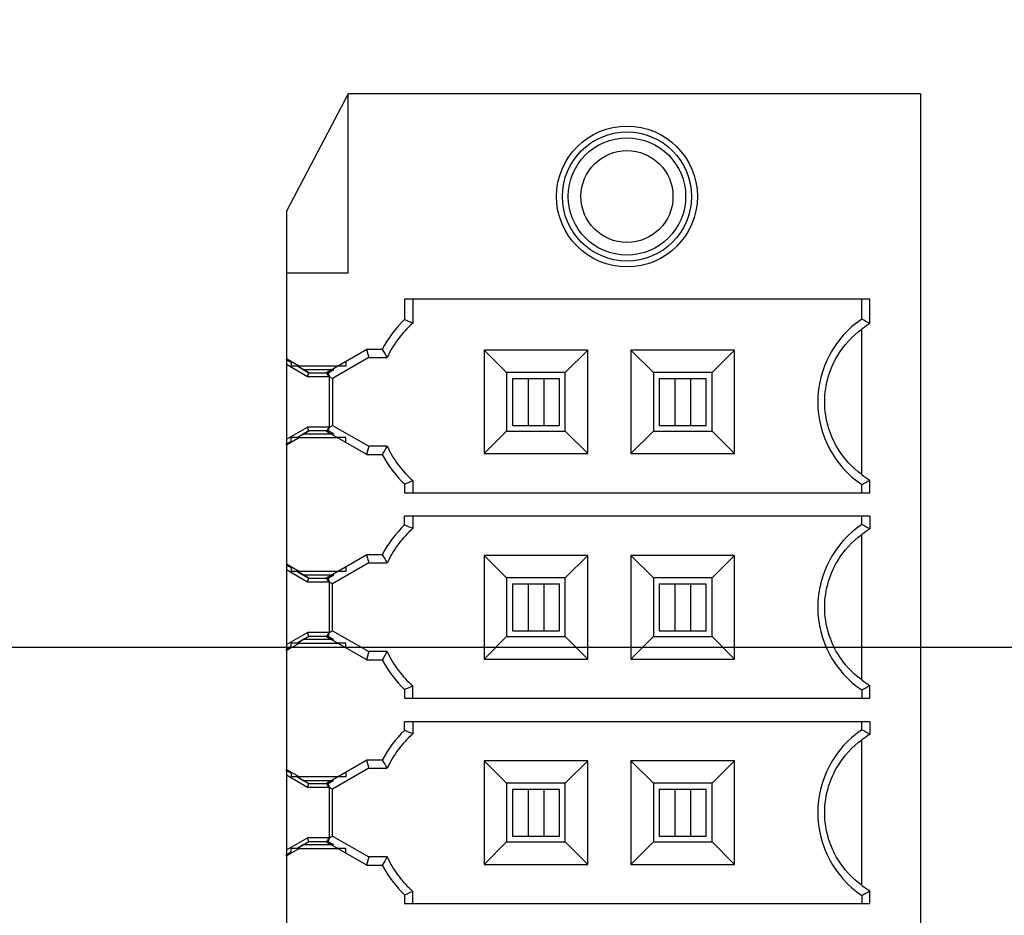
# Model space of a CAD drawing. Header units: inches. Extents: x 0 to 34, y 0 to 22.
# Tile 27 of 84: x 7.799 to 8.46, y 14.645 to 15.246. Entities that reach past the tile are written whole.
import ezdxf

# ---------------------------------------------------------------- set-up
doc = ezdxf.new("R2010")
doc.units = ezdxf.units.IN
doc.header["$LTSCALE"] = 1.87
doc.header["$MEASUREMENT"] = 0
doc.layers.get('0').update_dxf_attribs({"linetype": 'CONTINUOUS'})
doc.layers.add('DIMENSIONS', color=7, linetype='CONTINUOUS')
doc.styles.get("Standard").update_dxf_attribs({"font": 'txt', "width": 0.8})
doc.dimstyles.new('DIMSTYLE_2', dxfattribs={"dimtxt": 0.125, "dimasz": 0.18, "dimexe": 0.125, "dimexo": 0.0625, "dimgap": 0.03125, "dimtad": 0, "dimtih": 1, "dimtoh": 1, "dimdec": 3, "dimzin": 4, "dimdsep": 46, "dimtxsty": 'STANDARD', "dimblk": '_FILLED', "dimblk1": '_FILLED', "dimblk2": '_FILLED', "dimcen": 0.09, "dimadec": 0, "dimazin": 0, "dimtp": 0.001, "dimtm": 0.001, "dimtfac": 1, "dimtdec": 3, "dimtofl": 0, "dimtmove": 0, "dimatfit": 3, "dimldrblk": '_FILLED', "dimfxl": 1, "dimtolj": 1, "dimtzin": 4, "dimarcsym": 0})

# ---------------------------------------------------------------- blocks, each defined once
blk = doc.blocks.new('*D36')
at = {"layer": 'DIMENSIONS', "color": 2, "linetype": 'CONTINUOUS'}
blk.add_line((11.16666, 13.64704), (7.09266, 13.64704), dxfattribs=at)
at = {"layer": 'DIMENSIONS', "color": 2, "linetype": 'CONTINUOUS', "insert": (7.03016, 13.70954), "char_height": 0.125, "width": 1.725, "attachment_point": 3, "line_spacing_factor": 0.9}
blk.add_mtext('4X 4.300{\\Ftxt.shx;\\W1.000000;\\H0.125000; }[109.22]', dxfattribs=at)
blk = doc.blocks.new('_FILLED')
at = {"color": 0, "linetype": 'BYBLOCK'}
blk.add_solid([(0, 0), (-1, 0.1736), (-1, -0.1736)], dxfattribs=at)
blk = doc.blocks.new('*D39')
at = {"layer": 'DIMENSIONS', "color": 2, "linetype": 'CONTINUOUS'}
blk.add_line((9.80994, 10.89137), (7.09266, 10.89137), dxfattribs=at)
at = {"layer": 'DIMENSIONS', "color": 2, "linetype": 'CONTINUOUS', "insert": (7.03016, 10.95387), "char_height": 0.125, "width": 1.725, "attachment_point": 3, "line_spacing_factor": 0.9}
blk.add_mtext('7X 7.056{\\Ftxt.shx;\\W1.000000;\\H0.125000; }[179.21]', dxfattribs=at)
blk = doc.blocks.new('*D68')
at = {"layer": 'DIMENSIONS', "color": 2, "linetype": 'CONTINUOUS'}
blk.add_line((8.34111, 14.23178), (7.09266, 14.23178), dxfattribs=at)
at = {"layer": 'DIMENSIONS', "color": 2, "linetype": 'CONTINUOUS', "insert": (7.03016, 14.29428), "char_height": 0.125, "width": 1.325, "attachment_point": 3, "line_spacing_factor": 0.9}
blk.add_mtext('3.715{\\Ftxt.shx;\\W1.000000;\\H0.125000; }[94.37]', dxfattribs=at)
blk = doc.blocks.new('*D69')
at = {"layer": 'DIMENSIONS', "color": 2, "linetype": 'CONTINUOUS'}
blk.add_line((10.24098, 14.82481), (7.09266, 14.82481), dxfattribs=at)
at = {"layer": 'DIMENSIONS', "color": 2, "linetype": 'CONTINUOUS', "insert": (7.03016, 14.88731), "char_height": 0.125, "width": 1.225, "attachment_point": 3, "line_spacing_factor": 0.9}
blk.add_mtext('3.122{\\Ftxt.shx;\\W1.000000;\\H0.125000; }[79.3]', dxfattribs=at)
blk = doc.blocks.new('*D70')
at = {"layer": 'DIMENSIONS', "color": 2, "linetype": 'CONTINUOUS'}
for p, q in [((7.33778, 8.19404), (7.28538, 8.11006)), ((8.29287, 8.19404), (7.33778, 8.19404)), ((7.28538, 8.11006), (7.09266, 8.11006))]:
    blk.add_line(p, q, dxfattribs=at)
at = {"layer": 'DIMENSIONS', "color": 2, "linetype": 'CONTINUOUS', "insert": (7.03016, 8.17256), "char_height": 0.125, "width": 1.425, "attachment_point": 3, "line_spacing_factor": 0.9}
blk.add_mtext('9.753{\\Ftxt.shx;\\W1.000000;\\H0.125000; }[247.73]', dxfattribs=at)
blk = doc.blocks.new('*D71')
at = {"layer": 'DIMENSIONS', "color": 2, "linetype": 'CONTINUOUS'}
for p, q in [((7.43335, 8.12704), (7.32545, 7.94359)), ((9.50816, 8.12704), (7.43335, 8.12704)), ((7.32545, 7.94359), (7.09266, 7.94359))]:
    blk.add_line(p, q, dxfattribs=at)
at = {"layer": 'DIMENSIONS', "color": 2, "linetype": 'CONTINUOUS', "insert": (7.03016, 8.00609), "char_height": 0.125, "width": 1.725, "attachment_point": 3, "line_spacing_factor": 0.9}
blk.add_mtext('7X 9.820{\\Ftxt.shx;\\W1.000000;\\H0.125000; }[249.43]', dxfattribs=at)
blk = doc.blocks.new('*D72')
at = {"layer": 'DIMENSIONS', "color": 2, "linetype": 'CONTINUOUS'}
blk.add_line((10.22216, 8.27654), (7.09266, 8.27654), dxfattribs=at)
at = {"layer": 'DIMENSIONS', "color": 2, "linetype": 'CONTINUOUS', "insert": (7.03016, 8.33904), "char_height": 0.125, "width": 1.725, "attachment_point": 3, "line_spacing_factor": 0.9}
blk.add_mtext('6X 9.671{\\Ftxt.shx;\\W1.000000;\\H0.125000; }[245.63]', dxfattribs=at)
blk = doc.blocks.new('*D73')
at = {"layer": 'DIMENSIONS', "color": 2, "linetype": 'CONTINUOUS'}
blk.add_line((13.77216, 8.42754), (7.09266, 8.42754), dxfattribs=at)
at = {"layer": 'DIMENSIONS', "color": 2, "linetype": 'CONTINUOUS', "insert": (7.03016, 8.49004), "char_height": 0.125, "width": 1.625, "attachment_point": 3, "line_spacing_factor": 0.9}
blk.add_mtext('2X 9.520{\\Ftxt.shx;\\W1.000000;\\H0.125000; }[241.8]', dxfattribs=at)
blk = doc.blocks.new('*D74')
at = {"layer": 'DIMENSIONS', "color": 2, "linetype": 'CONTINUOUS'}
blk.add_line((14.48266, 8.62704), (7.09266, 8.62704), dxfattribs=at)
at = {"layer": 'DIMENSIONS', "color": 2, "linetype": 'CONTINUOUS', "insert": (7.03016, 8.68954), "char_height": 0.125, "width": 1.725, "attachment_point": 3, "line_spacing_factor": 0.9}
blk.add_mtext('2X 9.320{\\Ftxt.shx;\\W1.000000;\\H0.125000; }[236.73]', dxfattribs=at)
blk = doc.blocks.new('*D75')
at = {"layer": 'DIMENSIONS', "color": 2, "linetype": 'CONTINUOUS'}
blk.add_line((9.50856, 11.81735), (7.09266, 11.81735), dxfattribs=at)
at = {"layer": 'DIMENSIONS', "color": 2, "linetype": 'CONTINUOUS', "insert": (7.03016, 11.87985), "char_height": 0.125, "width": 1.725, "attachment_point": 3, "line_spacing_factor": 0.9}
blk.add_mtext('7X 6.130{\\Ftxt.shx;\\W1.000000;\\H0.125000; }[155.69]', dxfattribs=at)
blk = doc.blocks.new('*D76')
at = {"layer": 'DIMENSIONS', "color": 2, "linetype": 'CONTINUOUS'}
blk.add_line((9.50856, 9.96538), (7.09266, 9.96538), dxfattribs=at)
at = {"layer": 'DIMENSIONS', "color": 2, "linetype": 'CONTINUOUS', "insert": (7.03016, 10.02788), "char_height": 0.125, "width": 1.725, "attachment_point": 3, "line_spacing_factor": 0.9}
blk.add_mtext('7X 7.982{\\Ftxt.shx;\\W1.000000;\\H0.125000; }[202.73]', dxfattribs=at)
blk = doc.blocks.new('*D77')
at = {"layer": 'DIMENSIONS', "color": 2, "linetype": 'CONTINUOUS'}
for p, q in [((7.22218, 12.89126), (7.09266, 12.89126)), ((7.37247, 12.70177), (7.22218, 12.89126)), ((11.72719, 12.70177), (7.37247, 12.70177))]:
    blk.add_line(p, q, dxfattribs=at)
at = {"layer": 'DIMENSIONS', "color": 2, "linetype": 'CONTINUOUS', "insert": (7.03016, 12.95376), "char_height": 0.125, "width": 1.725, "attachment_point": 3, "line_spacing_factor": 0.9}
blk.add_mtext('2X 5.245{\\Ftxt.shx;\\W1.000000;\\H0.125000; }[133.23]', dxfattribs=at)
blk = doc.blocks.new('*D83')
at = {"layer": 'DIMENSIONS', "color": 2, "linetype": 'CONTINUOUS'}
blk.add_line((10.86016, 9.34704), (7.09266, 9.34704), dxfattribs=at)
at = {"layer": 'DIMENSIONS', "color": 2, "linetype": 'CONTINUOUS', "insert": (7.03016, 9.40954), "char_height": 0.125, "width": 1.725, "attachment_point": 3, "line_spacing_factor": 0.9}
blk.add_mtext('2X 8.600{\\Ftxt.shx;\\W1.000000;\\H0.125000; }[218.44]', dxfattribs=at)

msp = doc.modelspace()

# ---------------------------------------------------------------- linework, layer by layer
at = {"color": 6, "linetype": 'CONTINUOUS'}
for p, q in [((8.01975, 15.19635), (7.97841, 15.11761)), ((8.01975, 15.07607), (8.01975, 15.19635)), ((8.40361, 15.19635), (8.01975, 15.19635)), ((8.40361, 15.19635), (8.40361, 13.26721)), ((7.97841, 15.11761), (7.97841, 15.0187)), ((8.01975, 15.07607), (7.97841, 15.07607)), ((8.05759, 15.05855), (8.05759, 15.04487)), ((8.3697, 15.05855), (8.05759, 15.05855)), ((8.06306, 15.05855), (8.06306, 15.04248)), ((8.36424, 15.04516), (8.36424, 15.05855)), ((8.3697, 15.04217), (8.3697, 15.05855)), ((8.36424, 14.94088), (8.36424, 15.03843)), ((8.04258, 15.02488), (8.03206, 15.02488)), ((8.11099, 15.02439), (8.11099, 14.95492)), ((8.12605, 15.00934), (8.11099, 15.02439)), ((8.18047, 15.02439), (8.11099, 15.02439)), ((8.18047, 15.02439), (8.16542, 15.00934)), ((8.18047, 14.95492), (8.18047, 15.02439)), ((8.20942, 15.02439), (8.20942, 14.95492)), ((8.22447, 15.00934), (8.20942, 15.02439)), ((8.2789, 15.02439), (8.20942, 15.02439)), ((8.2789, 15.02439), (8.26384, 15.00934)), ((8.2789, 14.95492), (8.2789, 15.02439)), ((7.97841, 15.0187), (7.98711, 15.01367)), ((7.97841, 15.01783), (7.97841, 15.01833)), ((8.03353, 15.01941), (8.04598, 15.01941)), ((7.97841, 15.01473), (7.97841, 14.96458)), ((7.99258, 15.00655), (7.97841, 15.01473)), ((7.98648, 15.01367), (7.98149, 15.01367)), ((7.98962, 15.01131), (8.00856, 15.01131)), ((8.01828, 15.01367), (8.01287, 15.01367)), ((7.99258, 15.00655), (7.99329, 15.00919)), ((8.00723, 15.00655), (7.99258, 15.00655)), ((7.99329, 15.00919), (8.00532, 15.00919)), ((8.00723, 14.97277), (8.00723, 15.00655)), ((8.00926, 15.0054), (8.00926, 14.97391)), ((8.12605, 15.00934), (8.12605, 14.96997)), ((8.16542, 15.00934), (8.12605, 15.00934)), ((8.12998, 15.0054), (8.12998, 14.97391)), ((8.12998, 15.0054), (8.16148, 15.0054)), ((8.14053, 15.0054), (8.14053, 14.97391)), ((8.15093, 15.0054), (8.15093, 14.97391)), ((8.16148, 14.97391), (8.16148, 15.0054)), ((8.16542, 14.96997), (8.16542, 15.00934)), ((8.22447, 15.00934), (8.22447, 14.96997)), ((8.26384, 15.00934), (8.22447, 15.00934)), ((8.22841, 15.0054), (8.22841, 14.97391)), ((8.22841, 15.0054), (8.25991, 15.0054)), ((8.23896, 15.0054), (8.23896, 14.97391)), ((8.24936, 15.0054), (8.24936, 14.97391)), ((8.25991, 14.97391), (8.25991, 15.0054)), ((8.26384, 14.96997), (8.26384, 15.00934)), ((7.97841, 14.96458), (7.99258, 14.97277)), ((7.99329, 14.97012), (7.99258, 14.97277)), ((8.0072, 14.97277), (7.99258, 14.97277)), ((8.12998, 14.97391), (8.16148, 14.97391)), ((8.22841, 14.97391), (8.25991, 14.97391)), ((7.98711, 14.96564), (7.97841, 14.96062)), ((7.98648, 14.96564), (7.98149, 14.96564)), ((8.00856, 14.968), (7.98962, 14.968)), ((8.00532, 14.97012), (7.99329, 14.97012)), ((8.01828, 14.96564), (8.01287, 14.96564)), ((8.11099, 14.95492), (8.12605, 14.96997)), ((8.12605, 14.96997), (8.16542, 14.96997)), ((8.18047, 14.95492), (8.16542, 14.96997)), ((8.20942, 14.95492), (8.22447, 14.96997)), ((8.22447, 14.96997), (8.26384, 14.96997)), ((8.2789, 14.95492), (8.26384, 14.96997)), ((7.97841, 14.96086), (7.97841, 14.96148)), ((7.97841, 14.96062), (7.97841, 14.8809)), ((8.04598, 14.9599), (8.03353, 14.9599)), ((8.03206, 14.95443), (8.04258, 14.95443)), ((8.11099, 14.95492), (8.18047, 14.95492)), ((8.20942, 14.95492), (8.2789, 14.95492)), ((8.05759, 14.93445), (8.05759, 14.92863)), ((8.06306, 14.93684), (8.06306, 14.92863)), ((8.36424, 14.92863), (8.36424, 14.93415)), ((8.3697, 14.92863), (8.3697, 14.93714)), ((8.05759, 14.92863), (8.3697, 14.92863)), ((8.05759, 14.90707), (8.05759, 14.91288)), ((8.3697, 14.91288), (8.05759, 14.91288)), ((8.06306, 14.91288), (8.06306, 14.90468)), ((8.36424, 14.90736), (8.36424, 14.91288)), ((8.3697, 14.91288), (8.3697, 14.90438)), ((8.36424, 14.80308), (8.36424, 14.90064)), ((8.04258, 14.88708), (8.03206, 14.88708)), ((8.11099, 14.8866), (8.11099, 14.81712)), ((8.12605, 14.87155), (8.11099, 14.8866)), ((8.18047, 14.8866), (8.11099, 14.8866)), ((8.18047, 14.8866), (8.16542, 14.87155)), ((8.18047, 14.81712), (8.18047, 14.8866)), ((8.20942, 14.8866), (8.20942, 14.81712)), ((8.22447, 14.87155), (8.20942, 14.8866)), ((8.2789, 14.8866), (8.20942, 14.8866)), ((8.2789, 14.8866), (8.26384, 14.87155)), ((8.2789, 14.81712), (8.2789, 14.8866)), ((7.97841, 14.8809), (7.98711, 14.87588)), ((7.97841, 14.88004), (7.97841, 14.88053)), ((8.03353, 14.88162), (8.04598, 14.88162)), ((7.97841, 14.87693), (7.97841, 14.82679)), ((7.99258, 14.86875), (7.97841, 14.87693)), ((7.98648, 14.87588), (7.98149, 14.87588)), ((7.98962, 14.87351), (8.00856, 14.87351)), ((8.01828, 14.87588), (8.01287, 14.87588)), ((7.99258, 14.86875), (7.99329, 14.8714)), ((8.00723, 14.86875), (7.99258, 14.86875)), ((7.99329, 14.8714), (8.00532, 14.8714)), ((8.00723, 14.83497), (8.00723, 14.86875)), ((8.00926, 14.83611), (8.00926, 14.86761)), ((8.12605, 14.87155), (8.12605, 14.83218)), ((8.16542, 14.87155), (8.12605, 14.87155)), ((8.12998, 14.86761), (8.12998, 14.83611)), ((8.12998, 14.86761), (8.16148, 14.86761)), ((8.14053, 14.86761), (8.14053, 14.83611)), ((8.15093, 14.86761), (8.15093, 14.83611)), ((8.16148, 14.83611), (8.16148, 14.86761)), ((8.16542, 14.83218), (8.16542, 14.87155)), ((8.22447, 14.87155), (8.22447, 14.83218)), ((8.26384, 14.87155), (8.22447, 14.87155)), ((8.22841, 14.86761), (8.22841, 14.83611)), ((8.22841, 14.86761), (8.25991, 14.86761)), ((8.23896, 14.86761), (8.23896, 14.83611)), ((8.24936, 14.86761), (8.24936, 14.83611)), ((8.25991, 14.83611), (8.25991, 14.86761)), ((8.26384, 14.83218), (8.26384, 14.87155)), ((7.97841, 14.82679), (7.99258, 14.83497)), ((7.99329, 14.83232), (7.99258, 14.83497)), ((8.0072, 14.83497), (7.99258, 14.83497)), ((8.00532, 14.83232), (7.99329, 14.83232)), ((8.12998, 14.83611), (8.16148, 14.83611)), ((8.22841, 14.83611), (8.25991, 14.83611)), ((7.98711, 14.82784), (7.97841, 14.82282)), ((7.98648, 14.82784), (7.98149, 14.82784)), ((8.00856, 14.83021), (7.98962, 14.83021)), ((8.01828, 14.82784), (8.01287, 14.82784)), ((8.11099, 14.81712), (8.12605, 14.83218)), ((8.12605, 14.83218), (8.16542, 14.83218)), ((8.18047, 14.81712), (8.16542, 14.83218)), ((8.20942, 14.81712), (8.22447, 14.83218)), ((8.22447, 14.83218), (8.26384, 14.83218)), ((8.2789, 14.81712), (8.26384, 14.83218)), ((7.97841, 14.82306), (7.97841, 14.82368)), ((7.97841, 14.82282), (7.97841, 14.74311)), ((8.04598, 14.8221), (8.03353, 14.8221)), ((8.03206, 14.81664), (8.04258, 14.81664)), ((8.11099, 14.81712), (8.18047, 14.81712)), ((8.20942, 14.81712), (8.2789, 14.81712)), ((8.3697, 14.79084), (8.3697, 14.79934)), ((8.05759, 14.79665), (8.05759, 14.79084)), ((8.06306, 14.79084), (8.06306, 14.79904)), ((8.36424, 14.79636), (8.36424, 14.79084)), ((8.05759, 14.79084), (8.3697, 14.79084)), ((8.05759, 14.76927), (8.05759, 14.77509)), ((8.3697, 14.77509), (8.05759, 14.77509)), ((8.06306, 14.77509), (8.06306, 14.76689)), ((8.36424, 14.76957), (8.36424, 14.77509)), ((8.3697, 14.77509), (8.3697, 14.76658)), ((8.36424, 14.66529), (8.36424, 14.76284)), ((8.04258, 14.74929), (8.03206, 14.74929)), ((8.11099, 14.7488), (8.11099, 14.67933)), ((8.12605, 14.73375), (8.11099, 14.7488)), ((8.18047, 14.7488), (8.11099, 14.7488)), ((8.18047, 14.7488), (8.16542, 14.73375)), ((8.18047, 14.67933), (8.18047, 14.7488)), ((8.20942, 14.7488), (8.20942, 14.67933)), ((8.22447, 14.73375), (8.20942, 14.7488)), ((8.2789, 14.7488), (8.20942, 14.7488)), ((8.2789, 14.7488), (8.26384, 14.73375)), ((8.2789, 14.67933), (8.2789, 14.7488)), ((7.97841, 14.74311), (7.98711, 14.73808)), ((7.97841, 14.74224), (7.97841, 14.74274)), ((8.03353, 14.74382), (8.04598, 14.74382)), ((7.97841, 14.73914), (7.97841, 14.68899)), ((7.99258, 14.73095), (7.97841, 14.73914)), ((7.98648, 14.73808), (7.98149, 14.73808)), ((7.98962, 14.73572), (8.00856, 14.73572)), ((7.99258, 14.73095), (7.99329, 14.7336)), ((7.99329, 14.7336), (8.00532, 14.7336)), ((8.01828, 14.73808), (8.01287, 14.73808)), ((8.12605, 14.73375), (8.12605, 14.69438)), ((8.16542, 14.73375), (8.12605, 14.73375)), ((8.16542, 14.69438), (8.16542, 14.73375)), ((8.22447, 14.73375), (8.22447, 14.69438)), ((8.26384, 14.73375), (8.22447, 14.73375)), ((8.26384, 14.69438), (8.26384, 14.73375)), ((8.00723, 14.73095), (7.99258, 14.73095)), ((8.00723, 14.69718), (8.00723, 14.73095)), ((8.00926, 14.69832), (8.00926, 14.72981)), ((8.12998, 14.72981), (8.12998, 14.69832)), ((8.12998, 14.72981), (8.16148, 14.72981)), ((8.14053, 14.72981), (8.14053, 14.69832)), ((8.15093, 14.72981), (8.15093, 14.69832)), ((8.16148, 14.69832), (8.16148, 14.72981)), ((8.22841, 14.72981), (8.22841, 14.69832)), ((8.22841, 14.72981), (8.25991, 14.72981)), ((8.23896, 14.72981), (8.23896, 14.69832)), ((8.24936, 14.72981), (8.24936, 14.69832)), ((8.25991, 14.69832), (8.25991, 14.72981)), ((7.97841, 14.68899), (7.99258, 14.69718)), ((7.99329, 14.69453), (7.99258, 14.69718)), ((8.0072, 14.69718), (7.99258, 14.69718)), ((8.00532, 14.69453), (7.99329, 14.69453)), ((8.11099, 14.67933), (8.12605, 14.69438)), ((8.12605, 14.69438), (8.16542, 14.69438)), ((8.12998, 14.69832), (8.16148, 14.69832)), ((8.18047, 14.67933), (8.16542, 14.69438)), ((8.20942, 14.67933), (8.22447, 14.69438)), ((8.22447, 14.69438), (8.26384, 14.69438)), ((8.22841, 14.69832), (8.25991, 14.69832)), ((8.2789, 14.67933), (8.26384, 14.69438)), ((7.98711, 14.69005), (7.97841, 14.68502)), ((7.98648, 14.69005), (7.98149, 14.69005)), ((8.00856, 14.69241), (7.98962, 14.69241)), ((8.01828, 14.69005), (8.01287, 14.69005)), ((7.97841, 14.68527), (7.97841, 14.68589)), ((7.97841, 14.68502), (7.97841, 14.60531)), ((8.04598, 14.68431), (8.03353, 14.68431)), ((8.03206, 14.67884), (8.04258, 14.67884)), ((8.11099, 14.67933), (8.18047, 14.67933)), ((8.20942, 14.67933), (8.2789, 14.67933)), ((8.06306, 14.65304), (8.06306, 14.66124)), ((8.3697, 14.65304), (8.3697, 14.66155)), ((8.05759, 14.65886), (8.05759, 14.65304)), ((8.36424, 14.65856), (8.36424, 14.65304)), ((8.05759, 14.65304), (8.3697, 14.65304))]:
    msp.add_line(p, q, dxfattribs=at)
at = {"color": 7, "linetype": 'CONTINUOUS'}
for p, q in [((8.00532, 15.00944), (8.03222, 15.02497)), ((8.03206, 15.02488), (8.03353, 15.01941)), ((7.9782, 15.01845), (7.9783, 15.01863)), ((7.9782, 15.01845), (7.98149, 15.01655)), ((7.97841, 15.01783), (7.97841, 15.01473)), ((7.97975, 15.01705), (7.97841, 15.01783)), ((8.03353, 15.01941), (8.00926, 15.0054)), ((7.98036, 15.01669), (7.97975, 15.01705)), ((7.98148, 15.01604), (7.98036, 15.01669)), ((7.98149, 15.01677), (7.98149, 15.01367)), ((7.98577, 15.01364), (7.98674, 15.01305)), ((7.98963, 15.01131), (7.98578, 15.01354)), ((8.01287, 15.01367), (7.98689, 15.01367)), ((7.98701, 15.01337), (7.98711, 15.01355)), ((7.98962, 15.01131), (7.99329, 15.00919)), ((7.99329, 15.00919), (7.98963, 15.01131)), ((8.00647, 15.00919), (8.01014, 15.01131)), ((8.01828, 15.01692), (8.01828, 15.01367)), ((8.00705, 15.00645), (8.00532, 15.00944)), ((8.00718, 15.00661), (8.00647, 15.00919)), ((8.0072, 15.00655), (8.00718, 15.00661)), ((8.00926, 15.0054), (8.00723, 15.00656)), ((8.00705, 14.97286), (8.00532, 14.96987)), ((8.00647, 14.97012), (8.00718, 14.9727)), ((8.00718, 14.9727), (8.0072, 14.97277)), ((8.00723, 14.97275), (8.00926, 14.97391)), ((8.00926, 14.97391), (8.03353, 14.9599)), ((7.97841, 14.96458), (7.97841, 14.96148)), ((7.98149, 14.96254), (7.98149, 14.96564)), ((7.98578, 14.96577), (7.98672, 14.96631)), ((7.98672, 14.96631), (7.98963, 14.968)), ((7.98689, 14.96564), (8.01287, 14.96564)), ((7.98701, 14.96594), (7.98711, 14.96576)), ((7.99329, 14.97012), (7.98962, 14.968)), ((7.98963, 14.968), (7.99329, 14.97012)), ((8.03222, 14.95434), (8.00532, 14.96987)), ((8.01014, 14.968), (8.00647, 14.97012)), ((8.01828, 14.96239), (8.01828, 14.96564)), ((7.98149, 14.96276), (7.9782, 14.96086)), ((7.9782, 14.96086), (7.9783, 14.96068)), ((7.97841, 14.96148), (7.97975, 14.96226)), ((7.97975, 14.96226), (7.98036, 14.96262)), ((7.98036, 14.96262), (7.98148, 14.96327)), ((8.03353, 14.9599), (8.03206, 14.95443)), ((8.00532, 14.87164), (8.03222, 14.88717)), ((8.03206, 14.88708), (8.03353, 14.88162)), ((7.9782, 14.88066), (7.9783, 14.88083)), ((7.9782, 14.88066), (7.98149, 14.87876)), ((7.97841, 14.88004), (7.97841, 14.87693)), ((7.97975, 14.87926), (7.97841, 14.88004)), ((7.98036, 14.8789), (7.97975, 14.87926)), ((7.98148, 14.87824), (7.98036, 14.8789)), ((7.98149, 14.87898), (7.98149, 14.87588)), ((8.03353, 14.88162), (8.00926, 14.86761)), ((8.01828, 14.87912), (8.01828, 14.87588)), ((7.98577, 14.87584), (7.98674, 14.87526)), ((7.98963, 14.87351), (7.98578, 14.87575)), ((8.01287, 14.87588), (7.98689, 14.87588)), ((7.98701, 14.87557), (7.98711, 14.87575)), ((7.98962, 14.87351), (7.99329, 14.8714)), ((7.99329, 14.8714), (7.98963, 14.87351)), ((8.00647, 14.8714), (8.01014, 14.87351)), ((8.00705, 14.86865), (8.00532, 14.87164)), ((8.00718, 14.86882), (8.00647, 14.8714)), ((8.0072, 14.86875), (8.00718, 14.86882)), ((8.00926, 14.86761), (8.00723, 14.86876)), ((7.99329, 14.83232), (7.98962, 14.83021)), ((7.98963, 14.83021), (7.99329, 14.83232)), ((8.00705, 14.83507), (8.00532, 14.83208)), ((8.00647, 14.83232), (8.00718, 14.8349)), ((8.01014, 14.83021), (8.00647, 14.83232)), ((8.00718, 14.8349), (8.0072, 14.83497)), ((8.00723, 14.83496), (8.00926, 14.83611)), ((8.00926, 14.83611), (8.03353, 14.8221)), ((7.97841, 14.82679), (7.97841, 14.82368)), ((7.98149, 14.82474), (7.98149, 14.82784)), ((7.98578, 14.82797), (7.98672, 14.82852)), ((7.98672, 14.82852), (7.98963, 14.83021)), ((7.98689, 14.82784), (8.01287, 14.82784)), ((7.98701, 14.82815), (7.98711, 14.82797)), ((8.03222, 14.81655), (8.00532, 14.83208)), ((8.01828, 14.8246), (8.01828, 14.82784)), ((7.98149, 14.82496), (7.9782, 14.82306)), ((7.9782, 14.82306), (7.9783, 14.82289)), ((7.97841, 14.82368), (7.97975, 14.82446)), ((7.97975, 14.82446), (7.98036, 14.82482)), ((7.98036, 14.82482), (7.98148, 14.82548)), ((8.03353, 14.8221), (8.03206, 14.81664)), ((8.00532, 14.73385), (8.03222, 14.74938)), ((8.03206, 14.74929), (8.03353, 14.74382)), ((7.9782, 14.74286), (7.9783, 14.74304)), ((7.9782, 14.74286), (7.98149, 14.74096)), ((7.97841, 14.74224), (7.97841, 14.73914)), ((7.97975, 14.74146), (7.97841, 14.74224)), ((7.98036, 14.7411), (7.97975, 14.74146)), ((7.98148, 14.74045), (7.98036, 14.7411)), ((7.98149, 14.74118), (7.98149, 14.73808)), ((8.03353, 14.74382), (8.00926, 14.72981)), ((8.01828, 14.74133), (8.01828, 14.73808)), ((7.98577, 14.73804), (7.98674, 14.73746)), ((7.98963, 14.73572), (7.98578, 14.73795)), ((8.01287, 14.73808), (7.98689, 14.73808)), ((7.98701, 14.73778), (7.98711, 14.73796)), ((7.98962, 14.73572), (7.99329, 14.7336)), ((7.99329, 14.7336), (7.98963, 14.73572)), ((8.00705, 14.73086), (8.00532, 14.73385)), ((8.00647, 14.7336), (8.01014, 14.73572)), ((8.00718, 14.73102), (8.00647, 14.7336)), ((8.0072, 14.73095), (8.00718, 14.73102)), ((8.00926, 14.72981), (8.00723, 14.73097)), ((7.99329, 14.69453), (7.98962, 14.69241)), ((7.98963, 14.69241), (7.99329, 14.69453)), ((8.00705, 14.69727), (8.00532, 14.69428)), ((8.03222, 14.67875), (8.00532, 14.69428)), ((8.00647, 14.69453), (8.00718, 14.69711)), ((8.01014, 14.69241), (8.00647, 14.69453)), ((8.00718, 14.69711), (8.0072, 14.69718)), ((8.00723, 14.69716), (8.00926, 14.69832)), ((8.00926, 14.69832), (8.03353, 14.68431)), ((7.98149, 14.68717), (7.9782, 14.68527)), ((7.97841, 14.68899), (7.97841, 14.68589)), ((7.97975, 14.68667), (7.98036, 14.68703)), ((7.98036, 14.68703), (7.98148, 14.68768)), ((7.98149, 14.68695), (7.98149, 14.69005)), ((7.98578, 14.69018), (7.98672, 14.69072)), ((7.98672, 14.69072), (7.98963, 14.69241)), ((7.98689, 14.69005), (8.01287, 14.69005)), ((7.98701, 14.69035), (7.98711, 14.69017)), ((8.01828, 14.6868), (8.01828, 14.69005)), ((7.9782, 14.68527), (7.9783, 14.68509)), ((7.97841, 14.68589), (7.97975, 14.68667)), ((8.03353, 14.68431), (8.03206, 14.67884))]:
    msp.add_line(p, q, dxfattribs=at)
at = {"color": 6, "linetype": 'CONTINUOUS'}
for radius in [0.04724, 0.04331, 0.03937, 0.03085]:
    msp.add_circle((8.20676, 15.12745), radius, dxfattribs=at)
for centre, radius, start, end in [((8.1103, 14.98966), 0.07633, 133.67169, 152.5192), ((7.91324, 14.70734), 0.3671, 65.9138, 66.84448), ((8.40164, 14.98966), 0.06693, 123.97448, 236.02552), ((8.2387, 14.80905), 0.26741, 60.66728, 62.00142), ((8.1103, 14.98966), 0.07087, 131.81031, 155.16965), ((8.40164, 14.98966), 0.06147, 121.30611, 127.48067), ((8.28049, 15.16923), 0.27827, 211.24732, 212.5725), ((8.28049, 14.81009), 0.27827, 147.4275, 148.75268), ((8.1103, 14.98966), 0.07087, 204.83035, 228.18969), ((8.1103, 14.98966), 0.07633, 207.4808, 226.32831), ((8.40164, 14.98966), 0.06147, 232.51933, 238.69389), ((7.91324, 15.27198), 0.3671, 293.15552, 294.0862), ((8.2387, 15.17026), 0.26741, 297.99858, 299.33272), ((8.1103, 14.85186), 0.07633, 133.67169, 152.5192), ((7.91324, 14.56954), 0.3671, 65.9138, 66.84448), ((8.40164, 14.85186), 0.06693, 123.97448, 236.02552), ((8.2387, 14.67125), 0.26741, 60.66728, 62.00142), ((8.1103, 14.85186), 0.07087, 131.81031, 155.16965), ((8.40164, 14.85186), 0.06147, 121.30611, 127.48067), ((8.28049, 15.03143), 0.27827, 211.24732, 212.5725), ((8.28049, 14.67229), 0.27827, 147.4275, 148.75268), ((8.1103, 14.85186), 0.07087, 204.83035, 228.18969), ((8.1103, 14.85186), 0.07633, 207.4808, 226.32831), ((8.40164, 14.85186), 0.06147, 232.51933, 238.69389), ((8.2387, 15.03247), 0.26741, 297.99858, 299.33272), ((7.91324, 15.13418), 0.3671, 293.15552, 294.0862), ((8.1103, 14.71406), 0.07633, 133.67169, 152.5192), ((8.1103, 14.71406), 0.07087, 131.81031, 155.16965), ((7.91324, 14.43175), 0.3671, 65.9138, 66.84448), ((8.40164, 14.71406), 0.06693, 123.97448, 236.02552), ((8.2387, 14.53346), 0.26741, 60.66728, 62.00142), ((8.40164, 14.71406), 0.06147, 121.30611, 127.48067), ((8.28049, 14.89364), 0.27827, 211.24732, 212.5725), ((8.28049, 14.53449), 0.27827, 147.4275, 148.75268), ((8.1103, 14.71406), 0.07087, 204.83035, 228.18969), ((8.1103, 14.71406), 0.07633, 207.4808, 226.32831), ((7.91324, 14.99638), 0.3671, 293.15552, 294.0862), ((8.40164, 14.71406), 0.06147, 232.51933, 238.69389), ((8.2387, 14.89467), 0.26741, 297.99858, 299.33272)]:
    msp.add_arc(centre, radius, start, end, dxfattribs=at)
at = {"color": 7, "linetype": 'CONTINUOUS'}
for centre, radius, start, end in [((7.93004, 14.92877), 0.10146, 60.63059, 61.39246), ((7.92497, 14.91974), 0.1118, 60.24498, 60.63606), ((7.91967, 14.91048), 0.12248, 59.68538, 60.24204), ((8.17931, 15.33073), 0.37149, 238.77621, 239.29846), ((8.19929, 14.61521), 0.41038, 120.7208, 121.35025), ((7.93004, 15.05053), 0.10144, 298.60823, 299.37023), ((7.92495, 15.0596), 0.11185, 299.36473, 299.7556), ((7.91961, 15.06894), 0.1226, 299.75856, 300.31473), ((7.93004, 14.79097), 0.10146, 60.63059, 61.39246), ((7.92497, 14.78195), 0.1118, 60.24498, 60.63606), ((7.91967, 14.77268), 0.12248, 59.68538, 60.24204), ((8.17931, 15.19293), 0.37149, 238.77621, 239.29846), ((8.19929, 14.47741), 0.41038, 120.7208, 121.35025), ((7.93004, 14.91273), 0.10144, 298.60823, 299.37023), ((7.92495, 14.92181), 0.11185, 299.36473, 299.7556), ((7.91961, 14.93114), 0.1226, 299.75856, 300.31473), ((7.93004, 14.65318), 0.10146, 60.63059, 61.39246), ((7.92497, 14.64415), 0.1118, 60.24498, 60.63606), ((7.91967, 14.63489), 0.12248, 59.68538, 60.24204), ((8.17931, 15.05514), 0.37149, 238.77621, 239.29846), ((7.91961, 14.79335), 0.1226, 299.75856, 300.31473), ((8.19929, 14.33962), 0.41038, 120.7208, 121.35025), ((7.93004, 14.77494), 0.10144, 298.60823, 299.37023), ((7.92495, 14.78401), 0.11185, 299.36473, 299.7556)]:
    msp.add_arc(centre, radius, start, end, dxfattribs=at)
at = {"color": 6, "linetype": 'CONTINUOUS'}
for points in [[(8.36424, 14.94088), (8.35782, 14.94556), (8.34877, 14.95542), (8.34105, 14.97279), (8.33854, 14.98966), (8.34105, 15.00653), (8.34877, 15.02389), (8.35782, 15.03376), (8.36424, 15.03843)], [(8.36424, 14.80308), (8.35782, 14.80776), (8.34877, 14.81763), (8.34105, 14.83499), (8.33854, 14.85186), (8.34105, 14.86873), (8.34877, 14.88609), (8.35782, 14.89596), (8.36424, 14.90064)], [(8.36424, 14.66529), (8.35782, 14.66997), (8.34877, 14.67983), (8.34105, 14.6972), (8.33854, 14.71407), (8.34105, 14.73094), (8.34877, 14.7483), (8.35782, 14.75816), (8.36424, 14.76284)]]:
    msp.add_open_spline(points, degree=3, knots=[0, 0, 0, 0, 0.210772, 0.343564, 0.500049, 0.65647, 0.789241, 1, 1, 1, 1], dxfattribs=at)

# ---------------------------------------------------------------- dimensions: what is measured, and where the dimension line sits
at = {"layer": 'DIMENSIONS', "color": 2, "linetype": 'CONTINUOUS'}
for feature_location, offset, origin, text, picture, middle in [((11.16666, 13.64704), (-4.074, 0), (11.22916, 17.94704), '4X <>', '*D36', (6.16766, 13.64704)), ((9.80994, 10.89137), (-2.71728, 0), (9.87244, 17.94704), '7X <>', '*D39', (6.16766, 10.89137)), ((9.50816, 8.12704), (-2.4155, -0.18345), (9.57066, 17.94704), '7X <>', '*D71', (6.16766, 7.94359)), ((10.2221581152, 8.2765375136), (-3.1295, 0), (10.2846581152, 17.9470375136), '6X <>', '*D72', (6.1676581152, 8.2765375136)), ((14.48266, 8.62704), (-7.39, 0), (14.54516, 17.94704), '2X <>', '*D74', (6.16766, 8.62704)), ((9.50856, 11.81735), (-2.4159, 0), (9.57106, 17.94704), '7X <>', '*D75', (6.16766, 11.81735)), ((9.50856, 9.96538), (-2.4159, 0), (9.57106, 17.94704), '7X <>', '*D76', (6.16766, 9.96538)), ((11.72719, 12.70177), (-4.63453, 0.1895), (11.78969, 17.94704), '2X <>', '*D77', (6.16766, 12.89126)), ((10.86016, 9.34704), (-3.7675, 0), (10.92266, 17.94704), '2X <>', '*D83', (6.16766, 9.34704)), ((13.7721581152, 8.4275375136), (-6.6795, 0), (13.8346581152, 17.9470375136), '2X <>', '*D73', (6.2176581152, 8.4275375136))]:
    dim = msp.add_ordinate_dim(feature_location=feature_location, offset=offset, dtype=0, origin=origin, text=text, dimstyle='DIMSTYLE_2', dxfattribs=at)
    dim.commit()
    dim.dimension.update_dxf_attribs({"geometry": picture, "text_midpoint": middle})
for feature_location, offset, origin, picture, middle in [((8.29287, 8.19404), (-1.20021, -0.08398), (8.35537, 17.94704), '*D70', (6.31766, 8.11006)), ((8.34111, 14.23178), (-1.24845, 0), (8.40361, 17.94704), '*D68', (6.36766, 14.23178)), ((10.24098, 14.82481), (-3.14832, 0), (10.30348, 17.94704), '*D69', (6.41766, 14.82481))]:
    dim = msp.add_ordinate_dim(feature_location=feature_location, offset=offset, dtype=0, origin=origin, dimstyle='DIMSTYLE_2', dxfattribs=at)
    dim.commit()
    dim.dimension.update_dxf_attribs({"geometry": picture, "text_midpoint": middle})

doc.saveas('drawing.dxf')
